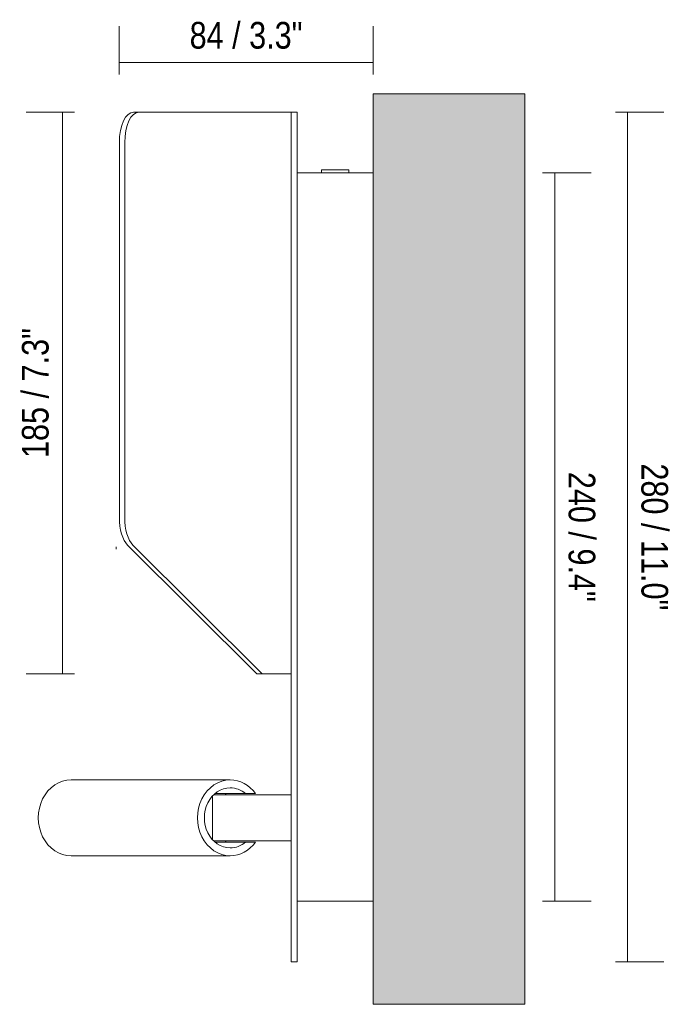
# Model space of a CAD drawing. Header units: millimetres. Extents: x -6763 to -5041, y 128 to 6754.
# Tile 2 of 2: x -6323 to -6109, y 6429 to 6754. Entities that reach past the tile are written whole.
import ezdxf

# ---------------------------------------------------------------- set-up
doc = ezdxf.new("R2010")
doc.units = ezdxf.units.MM
for name, color, linetype, lineweight in [('Cotas', 7, 'Continuous', 9), ('Cotas-4', 7, 'Continuous', 9), ('Luminarias', 7, 'Continuous', 20), ('Muros', 7, 'Continuous', 9)]:
    doc.layers.add(name, color=color, linetype=linetype, lineweight=lineweight)
doc.layers.add('Lighthing Fixture Dim Grey SOL', color=7, linetype='Continuous', lineweight=9, true_color=0x5b5b5b)
doc.styles.add('Arial Narrow', font='ARIALN.TTF', dxfattribs={"height": 8.8})
doc.dimstyles.new('FARO_-_2_2mm_Arial_Narrow_mm_Inch_Left', dxfattribs={"dimscale": 304.8, "dimtxt": 9.006193, "dimasz": 0, "dimexe": 0.03937, "dimexo": 0.0625, "dimgap": 0.006562, "dimtad": 1, "dimdec": 0, "dimzin": 0, "dimdsep": 46, "dimtxsty": 'Arial Narrow', "dimblk1": 'NONE', "dimblk2": 'NONE', "dimsah": 1, "dimcen": 0.09, "dimadec": 0, "dimazin": 0, "dimtfac": 1, "dimtdec": 4, "dimtix": 1, "dimtmove": 0, "dimatfit": 3, "dimfxl": 0.013123, "dimfxlon": 1, "dimtvp": 1, "dimtolj": 1, "dimtzin": 0, "dimarcsym": 2})
doc.dimstyles.new('FARO_-_2_2mm_Arial_Narrow_mm_Inch_Right', dxfattribs={"dimscale": 304.8, "dimtxt": 9.006193, "dimasz": 0, "dimexe": 0.03937, "dimexo": 0.0625, "dimgap": 0.006562, "dimtad": 1, "dimdec": 0, "dimzin": 0, "dimdsep": 46, "dimtxsty": 'Arial Narrow', "dimblk1": 'NONE', "dimblk2": 'NONE', "dimsah": 1, "dimcen": 0.09, "dimadec": 0, "dimazin": 0, "dimtfac": 1, "dimtdec": 4, "dimtix": 1, "dimtmove": 0, "dimatfit": 3, "dimfxl": 0.013123, "dimfxlon": 1, "dimtvp": 1, "dimtolj": 1, "dimtzin": 0, "dimarcsym": 2})

# ---------------------------------------------------------------- blocks, each defined once
blk = doc.blocks.new('62124 - 62124 SUAU USB White wall lamp with LED left reader-533196-Planta_PDF')
at = {"layer": 'Luminarias'}
for p, q in [((-3346.18, 6723.5), (-3347.95, 6723.5)), ((-3346.18, 6723.5), (-3305.37, 6723.5)), ((-3305.37, 6723.5), (-3296.09, 6723.5)), ((-3293.96, 6723.5), (-3295.96, 6723.5)), ((-3295.96, 6713.5), (-3295.96, 6723.5)), ((-3293.96, 6723.5), (-3293.96, 6713.5)), ((-3352.64, 6589.88), (-3352.64, 6713.5)), ((-3350.88, 6589.88), (-3350.88, 6713.5)), ((-3295.96, 6453.5), (-3295.96, 6713.5)), ((-3293.96, 6713.5), (-3293.96, 6453.5)), ((-3268.96, 6703.5), (-3293.96, 6703.5)), ((-3285.96, 6704.5), (-3285.96, 6703.5)), ((-3285.96, 6704.5), (-3285.46, 6704.5)), ((-3285.46, 6704.5), (-3277.47, 6704.5)), ((-3277.47, 6704.5), (-3276.96, 6704.5)), ((-3276.96, 6703.5), (-3276.96, 6704.5)), ((-3307.27, 6538.43), (-3349.93, 6580.81)), ((-3305.5, 6538.43), (-3348.17, 6580.81)), ((-3307.27, 6538.43), (-3305.5, 6538.43)), ((-3305.37, 6538.43), (-3305.5, 6538.43)), ((-3296.09, 6538.43), (-3305.37, 6538.43)), ((-3316.06, 6503.44), (-3368.56, 6503.44)), ((-3320.97, 6498.94), (-3311.04, 6498.94)), ((-3311.04, 6498.94), (-3307.75, 6498.94)), ((-3321.96, 6483.77), (-3321.96, 6498.12)), ((-3295.96, 6498.57), (-3321.4, 6498.57)), ((-3321.44, 6483.36), (-3295.96, 6483.36)), ((-3311.04, 6482.94), (-3320.97, 6482.94)), ((-3307.75, 6482.94), (-3311.04, 6482.94)), ((-3368.56, 6478.44), (-3316.06, 6478.44)), ((-3293.96, 6463.5), (-3268.96, 6463.5)), ((-3295.96, 6443.5), (-3295.96, 6453.5)), ((-3293.96, 6453.5), (-3293.96, 6443.5)), ((-3295.96, 6443.5), (-3293.96, 6443.5))]:
    blk.add_line(p, q, dxfattribs=at)
for centre, major_axis, ratio, start_param, end_param in [((-3347.95, 6713.5), (0, 10), 0.469472, 0, 1.570796), ((-3346.18, 6713.5), (0, 10), 0.469472, 0, 1.570796), ((-3347.95, 6589.88), (0, 10), 0.469472, 1.570796, 2.70526), ((-3346.18, 6589.88), (0, 10), 0.469472, 1.570796, 2.70526), ((-3368.56, 6490.94), (0, 12.5), 0.866025, 0, 3.141593), ((-3316.06, 6490.94), (0, 12.5), 0.866025, 0, 3.141593), ((-3316.06, 6490.94), (0, 12.5), 0.866025, 5.406896, 6.283185), ((-3316.06, 6490.94), (0, 9.88), 0.866025, 0, 3.141593), ((-3326.06, 6490.94), (0, 12.5), 0.866025, 5.370888, 5.406896), ((-3316.06, 6490.94), (0, 9.88), 0.866025, 5.6559, 6.283185), ((-3326.06, 6490.94), (0, 12.5), 0.866025, 4.017877, 4.05808), ((-3316.06, 6490.94), (0, 12.5), 0.866025, 3.141593, 4.017877), ((-3316.06, 6490.94), (0, 9.88), 0.866025, 3.141593, 3.76887)]:
    blk.add_ellipse(centre, major_axis=major_axis, ratio=ratio, start_param=start_param, end_param=end_param, dxfattribs=at)
blk = doc.blocks.new('DIMBLOCK5-Planta_PDF')
at = {"layer": 'Cotas-4', "color": 251, "true_color": 0x5b5b5b, "transparency": 16777216}
for p, q in [((-6150.88, 6703.5), (-6134.88, 6703.5)), ((-6146.88, 6703.5), (-6150.88, 6703.5)), ((-6146.88, 6463.5), (-6146.88, 6703.5)), ((-6150.88, 6463.5), (-6134.88, 6463.5)), ((-6146.88, 6463.5), (-6150.88, 6463.5))]:
    blk.add_line(p, q, dxfattribs=at)
at = {"layer": 'Cotas-4', "color": 0, "transparency": 16777216, "insert": (-6133.51, 6604.94), "char_height": 8.8, "width": 51.464, "attachment_point": 1, "rotation": 270, "line_spacing_factor": 0.974696, "style": 'Arial Narrow'}
blk.add_mtext('240 / 9.4"', dxfattribs=at)
blk = doc.blocks.new('_None')
blk = doc.blocks.new('DIMBLOCK6-Planta_PDF')
at = {"layer": 'Cotas-4', "color": 251, "true_color": 0x5b5b5b, "transparency": 16777216}
for p, q in [((-6126.87, 6723.5), (-6110.87, 6723.5)), ((-6122.87, 6723.5), (-6126.87, 6723.5)), ((-6122.87, 6443.5), (-6122.87, 6723.5)), ((-6126.87, 6443.5), (-6110.87, 6443.5)), ((-6122.87, 6443.5), (-6126.87, 6443.5))]:
    blk.add_line(p, q, dxfattribs=at)
at = {"layer": 'Cotas-4', "color": 0, "transparency": 16777216, "insert": (-6109.5, 6607.73), "char_height": 8.8, "width": 58.1543, "attachment_point": 1, "rotation": 270, "line_spacing_factor": 0.974696, "style": 'Arial Narrow'}
blk.add_mtext('280 / 11.0"', dxfattribs=at)
blk = doc.blocks.new('DIMBLOCK7-Planta_PDF')
at = {"layer": 'Cotas-4', "color": 251, "true_color": 0x5b5b5b, "transparency": 16777216}
for p, q in [((-6290.46, 6735.85), (-6290.46, 6751.85)), ((-6206.77, 6735.85), (-6206.77, 6751.85)), ((-6290.46, 6739.85), (-6206.77, 6739.85)), ((-6290.46, 6739.85), (-6290.46, 6735.85)), ((-6206.77, 6739.85), (-6206.77, 6735.85))]:
    blk.add_line(p, q, dxfattribs=at)
at = {"layer": 'Cotas-4', "color": 0, "transparency": 16777216, "insert": (-6267.27, 6753.22), "char_height": 8.8, "width": 44.7736, "attachment_point": 1, "line_spacing_factor": 0.974696, "style": 'Arial Narrow'}
blk.add_mtext('84 / 3.3"', dxfattribs=at)
blk = doc.blocks.new('DIMBLOCK8-Planta_PDF')
at = {"layer": 'Cotas-4', "color": 251, "true_color": 0x5b5b5b, "transparency": 16777216}
for p, q in [((-6305.22, 6723.5), (-6321.22, 6723.5)), ((-6309.22, 6723.5), (-6309.22, 6538.43)), ((-6309.22, 6723.5), (-6305.22, 6723.5)), ((-6305.22, 6538.43), (-6321.22, 6538.43)), ((-6309.22, 6538.43), (-6305.22, 6538.43))]:
    blk.add_line(p, q, dxfattribs=at)
at = {"layer": 'Cotas-4', "color": 0, "transparency": 16777216, "insert": (-6322.59, 6609.52), "char_height": 8.8, "width": 51.464, "attachment_point": 1, "rotation": 90, "line_spacing_factor": 0.974696, "style": 'Arial Narrow'}
blk.add_mtext('185 / 7.3"', dxfattribs=at)

msp = doc.modelspace()

# ---------------------------------------------------------------- hatches: boundary and pattern name
at = {"layer": 'Muros', "true_color": 0xf7f7f7}
msp.add_hatch(color=7, dxfattribs=at).paths.add_polyline_path([(-6206.77, 6429.5), (-6156.77, 6429.5), (-6156.77, 6729.5), (-6206.77, 6729.5), (-6206.77, 6458.92)], flags=0)

# ---------------------------------------------------------------- linework, layer by layer
at = {"layer": 'Lighthing Fixture Dim Grey SOL'}
for p, q in [((-6227.52, 6703.5), (-6225.52, 6703.5)), ((-6291.51, 6579.5), (-6291.51, 6580.29)), ((-6227.52, 6463.5), (-6225.52, 6463.5)), ((-6233.77, 6443.5), (-6231.77, 6443.5))]:
    msp.add_line(p, q, dxfattribs=at)
at = {"layer": 'Muros', "color": 253, "true_color": 0xaaaaaa}
for p, q in [((-6206.77, 6429.5), (-6206.77, 6729.5)), ((-6206.77, 6729.5), (-6156.77, 6729.5)), ((-6156.77, 6729.5), (-6156.77, 6429.5)), ((-6206.77, 6429.5), (-6156.77, 6429.5))]:
    msp.add_line(p, q, dxfattribs=at)

# ---------------------------------------------------------------- block references
at = {"layer": 'Luminarias'}
msp.add_blockref('62124 - 62124 SUAU USB White wall lamp with LED left reader-533196-Planta_PDF', (-2937.81, 0), dxfattribs=at)

# ---------------------------------------------------------------- dimensions: what is measured, and where the dimension line sits
at = {"layer": 'Cotas', "color": 251, "true_color": 0x5b5b5b}
dim = msp.add_linear_dim(base=(-6206.77, 6739.85), p1=(-6290.46, 6735.85), p2=(-6206.77, 6735.85), dimstyle='FARO_-_2_2mm_Arial_Narrow_mm_Inch_Right', override={"dimpost": '<>', "dimfxl": 83.683945}, dxfattribs=at)
dim.commit()
dim.dimension.update_dxf_attribs({"geometry": 'DIMBLOCK7-Planta_PDF', "text_midpoint": (-6248.62, 6747.55)})
for base, p1, p2, dimstyle, override, picture, middle in [((-6309.22, 6538.43), (-6305.22, 6723.5), (-6305.22, 6538.43), 'FARO_-_2_2mm_Arial_Narrow_mm_Inch_Left', {"dimpost": '<>', "dimfxl": 185.06317}, 'DIMBLOCK8-Planta_PDF', (-6316.91, 6630.97)), ((-6122.87, 6723.5), (-6126.87, 6443.5), (-6126.87, 6723.5), 'FARO_-_2_2mm_Arial_Narrow_mm_Inch_Right', {"dimtad": 4, "dimpost": '<>', "dimfxl": 280}, 'DIMBLOCK6-Planta_PDF', (-6115.17, 6583.5)), ((-6146.88, 6703.5), (-6150.88, 6463.5), (-6150.88, 6703.5), 'FARO_-_2_2mm_Arial_Narrow_mm_Inch_Right', {"dimtad": 4, "dimpost": '<>', "dimfxl": 240}, 'DIMBLOCK5-Planta_PDF', (-6139.19, 6583.5))]:
    dim = msp.add_linear_dim(base=base, p1=p1, p2=p2, angle=90, dimstyle=dimstyle, override=override, dxfattribs=at)
    dim.commit()
    dim.dimension.update_dxf_attribs({"geometry": picture, "text_midpoint": middle})

doc.saveas('drawing.dxf')
